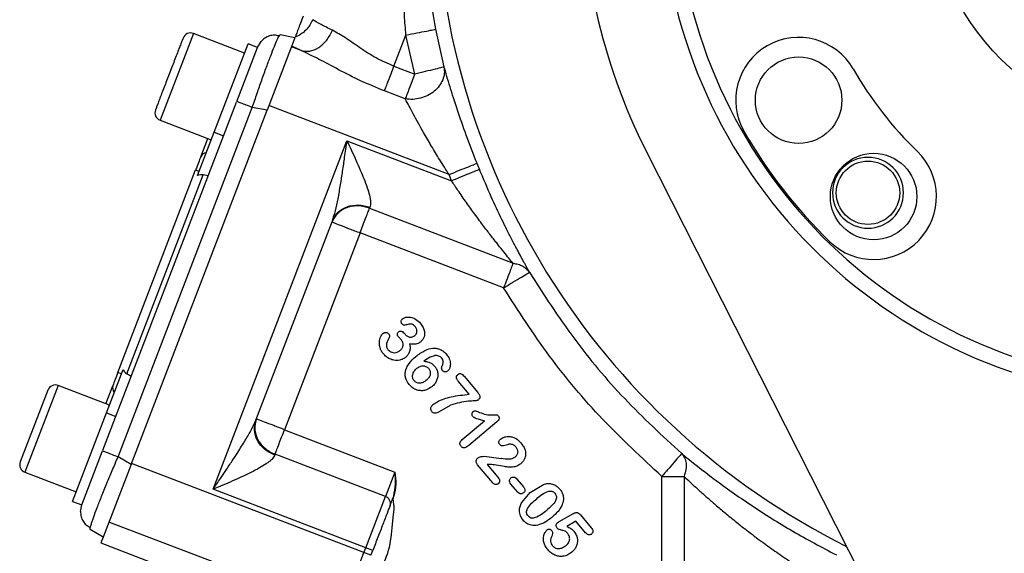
# Model space of a CAD drawing. Header units: inches. Extents: x 0.6 to 16.3, y 0.2 to 11.5.
# Tile 12 of 15: x 9.4 to 12, y 5.7 to 7.2. Entities that reach past the tile are written whole.
import ezdxf

# ---------------------------------------------------------------- set-up
doc = ezdxf.new("R2010")
doc.units = ezdxf.units.IN
doc.header["$MEASUREMENT"] = 0
doc.styles.add('SLDTEXTSTYLE0', font='TXT', dxfattribs={"width": 0.75})
doc.dimstyles.new('SLDDIMSTYLE1', dxfattribs={"dimtxt": 0.137795, "dimasz": 0.14, "dimexe": 0, "dimexo": 0.0625, "dimgap": 0.034449, "dimtad": 0, "dimdec": 1, "dimlfac": 1.5, "dimrnd": 1e-09, "dimzin": 12, "dimdsep": 46, "dimtxsty": 'SLDTEXTSTYLE0', "dimblk1": 'CLOSED', "dimblk2": 'CLOSED', "dimsah": 1, "dimcen": 0.09, "dimadec": 0, "dimazin": 3, "dimtfac": 1, "dimtofl": 0, "dimtmove": 0, "dimatfit": 3, "dimldrblk": 'CLOSED', "dimfxl": 0, "dimfrac": 2, "dimtolj": 1, "dimtzin": 12, "dimarcsym": 0})
doc.dimstyles.new('SLDDIMSTYLE2', dxfattribs={"dimtxt": 0.137795, "dimasz": 0.14, "dimexe": 0, "dimexo": 0.0625, "dimgap": 0.034449, "dimtad": 0, "dimdec": 1, "dimlfac": 1.5, "dimrnd": 1e-09, "dimzin": 12, "dimdsep": 46, "dimtxsty": 'SLDTEXTSTYLE0', "dimblk1": 'CLOSED', "dimblk2": 'CLOSED', "dimsah": 1, "dimcen": 0.09, "dimadec": 0, "dimazin": 3, "dimtfac": 1, "dimtmove": 0, "dimatfit": 0, "dimldrblk": 'CLOSED', "dimfxl": 0, "dimfrac": 2, "dimtolj": 1, "dimtzin": 12, "dimarcsym": 0})

# ---------------------------------------------------------------- blocks, each defined once
blk = doc.blocks.new('_Closed')
at = {"color": 0, "linetype": 'ByBlock', "lineweight": -2}
for p, q in [((-1, 0.166667), (0, 0)), ((-1, 0.166667), (-1, -0.166667)), ((0, 0), (-1, -0.166667)), ((0, 0), (-1, 0))]:
    blk.add_line(p, q, dxfattribs=at)
blk = doc.blocks.new('_D_1')
at = {"color": 7, "linetype": 'Continuous', "lineweight": 0}
for p, q in [((14.5321, 6.8886), (14.5321, 3.2069)), ((11.6454, 4.9706), (11.6454, 3.2069)), ((13.3748, 3.4447), (13.3328, 3.4447)), ((13.3328, 3.4447), (13.3328, 3.2259)), ((13.6802, 3.4447), (13.7222, 3.4447)), ((13.7222, 3.4447), (13.7222, 3.2259)), ((11.6454, 3.2462), (13.212, 3.2462)), ((14.5321, 3.2462), (13.843, 3.2462)), ((13.3328, 3.2259), (13.3748, 3.2259)), ((13.7222, 3.2259), (13.6802, 3.2259))]:
    blk.add_line(p, q, dxfattribs=at)
at = {"color": 7, "linetype": 'Continuous', "lineweight": 18, "xscale": 0.14, "yscale": 0.14, "rotation": 180.0000000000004}
blk.add_blockref('_Closed', (11.6454, 3.2462), dxfattribs=at)
at = {"color": 7, "linetype": 'Continuous', "lineweight": 18, "xscale": 0.14, "yscale": 0.14}
blk.add_blockref('_Closed', (14.5321, 3.2462), dxfattribs=at)
at = {"color": 7, "linetype": 'Continuous', "lineweight": 18, "char_height": 0.1378, "attachment_point": 1, "style": 'SLDTEXTSTYLE0'}
for s, insert in [('110', (13.3748, 3.4036)), ('4.3', (13.4002, 3.1974))]:
    blk.add_mtext(s, dxfattribs=dict(at, insert=insert))
blk = doc.blocks.new('_D_2')
at = {"color": 7, "linetype": 'Continuous', "lineweight": 0}
for p, q in [((12.4787, 6.95), (12.4787, 4.2813)), ((11.6454, 4.9706), (11.6454, 4.2813)), ((11.9321, 4.5191), (11.8901, 4.5191)), ((11.8901, 4.5191), (11.8901, 4.3004)), ((12.1358, 4.5191), (12.1777, 4.5191)), ((12.1777, 4.5191), (12.1777, 4.3004)), ((11.6454, 4.3207), (11.3954, 4.3207)), ((12.4787, 4.3207), (12.7287, 4.3207)), ((11.8901, 4.3004), (11.9321, 4.3004)), ((12.1777, 4.3004), (12.1358, 4.3004))]:
    blk.add_line(p, q, dxfattribs=at)
at = {"color": 7, "linetype": 'Continuous', "lineweight": 18, "xscale": 0.14, "yscale": 0.14}
blk.add_blockref('_Closed', (11.6454, 4.3207, 0.1858), dxfattribs=at)
at = {"color": 7, "linetype": 'Continuous', "lineweight": 18, "xscale": 0.14, "yscale": 0.14, "rotation": 180.0000000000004}
blk.add_blockref('_Closed', (12.4787, 4.3207, 0.1858), dxfattribs=at)
at = {"color": 7, "linetype": 'Continuous', "lineweight": 18, "char_height": 0.1378, "attachment_point": 1, "style": 'SLDTEXTSTYLE0'}
for s, insert in [('32', (11.9321, 4.478)), ('1.3', (11.9067, 4.2718))]:
    blk.add_mtext(s, dxfattribs=dict(at, insert=insert))
blk = doc.blocks.new('SW_CENTERMARKSYMBOL_1')
at = {"color": 0, "linetype": 'Continuous', "lineweight": 18}
for p, q in [((0, 0.1312), (0, 0.5415)), ((0, 0), (0, 0.0656)), ((-0.1312, 0), (-0.5415, 0)), ((0, 0), (-0.0656, 0)), ((0, 0), (0, -0.0656)), ((0, 0), (0.0656, 0)), ((0.1312, 0), (0.5415, 0)), ((0, -0.1312), (0, -0.5415))]:
    blk.add_line(p, q, dxfattribs=at)

msp = doc.modelspace()

# ---------------------------------------------------------------- linework, layer by layer
at = {"color": 8, "linetype": 'Continuous', "lineweight": 25}
for p, q in [((9.8656, 7.1284), (9.7772, 6.8982)), ((9.5073, 6.1949), (9.4189, 5.9646))]:
    msp.add_line(p, q, dxfattribs=at)
at = {"color": 7, "linetype": 'Continuous', "lineweight": 25}
for p, q in [((10.0013, 7.0764), (9.8656, 7.1284)), ((10.5073, 7.1396), (10.5298, 7.0398)), ((9.9208, 6.8666), (10.0109, 7.1013)), ((10.0358, 7.0917), (10.0109, 7.1013)), ((10.0357, 7.0916), (10.0451, 7.1072)), ((10.1348, 7.1172), (10.0609, 6.9248)), ((10.0929, 7.1217), (10.0957, 7.1248)), ((10.1348, 7.1172), (10.0957, 7.1248)), ((10.3971, 7.0414), (10.4289, 7.1241)), ((10.4522, 7.0202), (10.4289, 7.1241)), ((9.9807, 6.9482), (10.0358, 7.0917)), ((10.151, 7.0833), (10.1255, 7.0931)), ((10.151, 7.0833), (10.1262, 7.0947)), ((10.3971, 7.0414), (10.4522, 7.0202)), ((10.4272, 6.955), (10.3721, 6.9761)), ((9.6258, 6.0236), (9.9799, 6.9461)), ((9.6661, 6.0058), (10.0218, 6.9324)), ((9.7003, 5.9852), (10.0609, 6.9248)), ((10.0609, 6.9248), (10.0218, 6.9324)), ((10.5432, 6.7544), (10.0659, 6.9377)), ((9.7772, 6.8982), (9.9129, 6.8461)), ((9.8767, 6.7517), (9.9208, 6.8666)), ((9.9208, 6.8666), (9.9457, 6.857)), ((9.8851, 6.8016), (9.9036, 6.8497)), ((9.9178, 5.9195), (10.2727, 6.844)), ((10.2727, 6.844), (10.5501, 6.7375)), ((11.7424, 5.4809), (11.0664, 6.8152)), ((9.6656, 6.2296), (9.8716, 6.7664)), ((9.8716, 6.7664), (9.8809, 6.7628)), ((9.689, 6.2262), (9.8914, 6.7532)), ((9.9049, 6.7508), (9.8914, 6.7532)), ((10.5501, 6.7375), (10.5432, 6.7544)), ((10.3335, 6.6674), (10.3326, 6.665)), ((10.3326, 6.665), (10.7129, 6.519)), ((10.031, 6.1027), (10.2342, 6.632)), ((10.3075, 6.5998), (10.1071, 6.0777)), ((10.6878, 6.4538), (10.3075, 6.5998)), ((10.4244, 6.3335), (10.4266, 6.3308)), ((9.6351, 6.1222), (9.6792, 6.2371)), ((9.6749, 6.226), (9.6656, 6.2296)), ((9.7007, 6.2189), (9.689, 6.2262)), ((10.5831, 6.2192), (10.6195, 6.1759)), ((9.6429, 6.1428), (9.5073, 6.1949)), ((9.6336, 6.1464), (9.652, 6.1944)), ((10.597, 6.1715), (10.5678, 6.2064)), ((9.4797, 6.1826), (9.4066, 5.9921)), ((10.5176, 6.1258), (10.5475, 6.1423)), ((9.545, 5.8876), (9.6351, 6.1222)), ((9.6351, 6.1222), (9.66, 6.1127)), ((10.5782, 6.0513), (10.6374, 6.101)), ((10.6701, 6.0983), (10.5956, 6.0357)), ((10.1071, 6.0777), (10.3996, 5.9654)), ((9.5699, 5.878), (9.625, 6.0216)), ((9.7003, 5.9852), (9.6661, 6.0058)), ((10.0821, 6.0124), (10.0811, 6.01)), ((10.3746, 5.9001), (10.0821, 6.0124)), ((10.6364, 6.0072), (10.6816, 6.0016)), ((9.7003, 5.9852), (9.6264, 5.7928)), ((10.3176, 5.7517), (9.7014, 5.9882)), ((10.6592, 5.9367), (10.619, 5.9846)), ((10.6514, 5.9857), (10.6444, 5.9854)), ((10.6444, 5.9854), (10.6729, 5.9515)), ((9.4189, 5.9646), (9.5545, 5.9125)), ((10.3996, 5.9654), (10.3746, 5.9001)), ((11.1074, 5.5492), (11.1074, 5.9539)), ((11.1662, 5.9539), (11.1662, 5.5492)), ((10.7247, 5.913), (10.7074, 5.9336)), ((10.7231, 5.9467), (10.7403, 5.9262)), ((10.7587, 5.9108), (10.7936, 5.9327)), ((10.3224, 5.7642), (9.9178, 5.9195)), ((10.3224, 5.7642), (10.3746, 5.9001)), ((10.7359, 5.885), (10.7587, 5.9108)), ((9.545, 5.8876), (9.5699, 5.878)), ((9.5665, 5.8603), (9.5699, 5.8781)), ((10.3978, 5.8672), (10.398, 5.8729)), ((10.3953, 5.8449), (10.3978, 5.8672)), ((10.8354, 5.8338), (10.8712, 5.8545)), ((10.8915, 5.852), (10.9203, 5.8177)), ((9.9222, 5.7252), (9.6418, 5.8328)), ((10.3927, 5.8171), (10.3953, 5.8449)), ((10.8794, 5.8353), (10.8552, 5.8213)), ((10.9053, 5.8045), (10.8794, 5.8353)), ((9.6264, 5.7928), (9.5922, 5.8133)), ((9.6264, 5.7928), (9.6205, 5.7773)), ((9.6205, 5.7773), (9.8625, 5.6844)), ((10.2654, 5.6157), (10.3176, 5.7517)), ((10.3176, 5.7517), (10.3224, 5.7642)), ((10.3363, 5.7445), (10.3176, 5.7517)), ((10.3411, 5.757), (10.3224, 5.7642)), ((10.3363, 5.7445), (10.3411, 5.757))]:
    msp.add_line(p, q, dxfattribs=at)
for centre, radius in [((12.4787, 7.5308), 0.667), ((12.4787, 7.5308), 0.4758), ((11.4699, 6.9515), 0.1147), ((11.6687, 6.6959), 0.1147), ((11.6538, 6.7059), 0.084)]:
    msp.add_circle(centre, radius, dxfattribs=at)
for centre, radius, start, end in [((12.4787, 7.5308), 1.5833, 178.219, 206.8716), ((12.4787, 7.5308), 1.374, 179.0369, 346.7032), ((12.4787, 7.5308), 1.334, 179.0713, 346.6687), ((9.858, 7.1085), 0.0213, 69, 159), ((11.4699, 6.9515), 0.1667, 29.87, 209.87), ((12.4787, 7.5308), 0.9967, 209.87, 225.87), ((9.7849, 6.9181), 0.0213, 159, 249), ((12.4787, 7.5308), 1.33, 209.87, 225.87), ((9.9018, 6.794), 0.0183, 95.7916, 155.4083), ((11.6687, 6.6959), 0.1667, 225.87, 45.87), ((11.6538, 6.7059), 0.094, 90, 270), ((11.6538, 6.7059), 0.094, 270, 90), ((12.4787, 7.5308), 2.0055, 201.8575, 202.3609), ((9.4996, 6.1749), 0.0213, 69, 159), ((9.6695, 6.1889), 0.0183, 162.5917, 222.2084), ((9.4265, 5.9845), 0.0213, 159, 249), ((10.3689, 5.8821), 0.0189, 343.1171, 72.5963)]:
    msp.add_arc(centre, radius, start, end, dxfattribs=at)
at = {"color": 8, "linetype": 'Continuous', "lineweight": 25}
msp.add_arc((12.4787, 7.5308), 1.9709, 180, 243.4191, dxfattribs=at)
at = {"color": 7, "linetype": 'Continuous', "lineweight": 25}
for centre, start_param, end_param in [((9.8851, 6.7234), 0.174533, 0.698222), ((9.7044, 6.2525), 2.44337, 2.96706)]:
    msp.add_ellipse(centre, major_axis=(0.011, 0.0285), ratio=0.916331, start_param=start_param, end_param=end_param, dxfattribs=at)
for points, knots in [([(10.4289, 7.1241), (10.4276, 7.1415), (10.4249, 7.1773), (10.4224, 7.2324), (10.421, 7.2896), (10.4209, 7.3479), (10.4222, 7.4076), (10.425, 7.4693), (10.4291, 7.5268), (10.4339, 7.5795), (10.4398, 7.6331), (10.4481, 7.6955), (10.4583, 7.76), (10.4695, 7.8206), (10.4808, 7.8764), (10.4896, 7.9141), (10.494, 7.9334)], [0, 0, 0, 0, 0.063078, 0.129607, 0.19961, 0.270265, 0.341801, 0.417142, 0.496299, 0.553761, 0.611985, 0.695612, 0.787208, 0.854724, 0.925655, 1, 1, 1, 1]), ([(10.4669, 7.5309), (10.4682, 7.4853), (10.4707, 7.3968), (10.4846, 7.2657), (10.4999, 7.1809), (10.5073, 7.1396)], [0, 0, 0, 0, 0.3518933, 0.6847445, 1, 1, 1, 1]), ([(10.1569, 7.1746), (10.1544, 7.1683), (10.1496, 7.1557), (10.1432, 7.139), (10.138, 7.1256), (10.1363, 7.1211), (10.1355, 7.1189)], [0, 0, 0, 0, 0.251507, 0.499291, 0.747608, 1, 1, 1, 1]), ([(10.1818, 7.165), (10.1794, 7.1599), (10.1746, 7.1497), (10.1636, 7.1368), (10.1507, 7.1259), (10.1405, 7.1212), (10.1355, 7.1189)], [0, 0, 0, 0, 0.250132, 0.500458, 0.750508, 1, 1, 1, 1]), ([(10.2345, 7.1368), (10.2234, 7.1422), (10.1993, 7.1538), (10.188, 7.1611), (10.1818, 7.165)], [0, 0, 0, 0, 0.461896, 1, 1, 1, 1]), ([(10.151, 7.0833), (10.1586, 7.082), (10.1737, 7.0796), (10.1983, 7.0899), (10.2203, 7.1094), (10.2297, 7.1277), (10.2345, 7.1368)], [0, 0, 0, 0, 0.250161, 0.5, 0.749839, 1, 1, 1, 1]), ([(10.3971, 7.0414), (10.381, 7.0484), (10.3488, 7.0626), (10.3063, 7.0903), (10.268, 7.1179), (10.2456, 7.1305), (10.2345, 7.1368)], [0, 0, 0, 0, 0.248618, 0.498962, 0.750126, 1, 1, 1, 1]), ([(10.4289, 7.1241), (10.4389, 7.1261), (10.459, 7.1301), (10.4846, 7.1351), (10.5027, 7.1387), (10.5058, 7.1393), (10.5073, 7.1396)], [0, 0, 0, 0, 0.250161, 0.5, 0.749839, 1, 1, 1, 1]), ([(9.8381, 7.1162), (9.8376, 7.1149), (9.8368, 7.1129), (9.8323, 7.1011), (9.8276, 7.0888), (9.8217, 7.0735), (9.8132, 7.0513), (9.8015, 7.0209), (9.7898, 6.9905), (9.7813, 6.9684), (9.7755, 6.9531), (9.7708, 6.9408), (9.7662, 6.9289), (9.7654, 6.927), (9.765, 6.9257)], [0, 0, 0, 0, 0.119728, 0.18418, 0.25, 0.31582, 0.380272, 0.5, 0.619728, 0.68418, 0.75, 0.81582, 0.880272, 1, 1, 1, 1]), ([(10.093, 7.1218), (10.0887, 7.1227), (10.0801, 7.1246), (10.0671, 7.1225), (10.0549, 7.117), (10.0483, 7.1105), (10.045, 7.1072)], [0, 0, 0, 0, 0.252652, 0.503903, 0.753133, 1, 1, 1, 1]), ([(10.3721, 6.9761), (10.3508, 6.9849), (10.3089, 7.0021), (10.2509, 7.0319), (10.1979, 7.061), (10.1663, 7.076), (10.151, 7.0833)], [0, 0, 0, 0, 0.2642629, 0.5217633, 0.7680812, 1, 1, 1, 1]), ([(10.5298, 7.0398), (10.5305, 7.0341), (10.5318, 7.0228), (10.5271, 7.0053), (10.5181, 6.989), (10.5046, 6.9746), (10.4873, 6.9635), (10.4678, 6.9563), (10.4471, 6.9528), (10.4338, 6.9542), (10.4272, 6.955)], [0, 0, 0, 0, 0.125101, 0.250501, 0.375678, 0.5, 0.624322, 0.749499, 0.874899, 1, 1, 1, 1]), ([(10.5298, 7.0398), (10.5284, 7.0394), (10.5256, 7.0387), (10.5074, 7.0341), (10.4817, 7.0276), (10.4618, 7.0226), (10.4522, 7.0202)], [0, 0, 0, 0, 0.240555, 0.500001, 0.759447, 1, 1, 1, 1]), ([(10.6174, 6.7842), (10.6076, 6.8093), (10.5889, 6.8573), (10.565, 6.9267), (10.5445, 6.9913), (10.5348, 7.0232), (10.5298, 7.0398)], [0, 0, 0, 0, 0.260223, 0.497693, 0.740745, 1, 1, 1, 1]), ([(10.5432, 6.7544), (10.5349, 6.7674), (10.5188, 6.7927), (10.4963, 6.8301), (10.4723, 6.8714), (10.4478, 6.9162), (10.4339, 6.9423), (10.4272, 6.955)], [0, 0, 0, 0, 0.181928, 0.353578, 0.519898, 0.767232, 1, 1, 1, 1]), ([(10.2342, 6.632), (10.237, 6.6405), (10.2429, 6.6588), (10.2495, 6.6913), (10.2557, 6.7267), (10.2613, 6.7635), (10.267, 6.8024), (10.2707, 6.8293), (10.2727, 6.844)], [0, 0, 0, 0, 0.134055, 0.29019, 0.465131, 0.632249, 0.799034, 1, 1, 1, 1]), ([(10.2727, 6.844), (10.2767, 6.8354), (10.2846, 6.8183), (10.2966, 6.7923), (10.3076, 6.7673), (10.3178, 6.7427), (10.3262, 6.7203), (10.3326, 6.699), (10.3362, 6.6806), (10.3343, 6.6716), (10.3335, 6.6674)], [0, 0, 0, 0, 0.132326, 0.264047, 0.403445, 0.522854, 0.655489, 0.769956, 0.892806, 1, 1, 1, 1]), ([(10.5432, 6.7544), (10.5527, 6.7583), (10.5717, 6.7659), (10.596, 6.7756), (10.6131, 6.7825), (10.616, 6.7836), (10.6174, 6.7842)], [0, 0, 0, 0, 0.250161, 0.5, 0.749839, 1, 1, 1, 1]), ([(10.6241, 6.7679), (10.6226, 6.7673), (10.6198, 6.7661), (10.6027, 6.7591), (10.5785, 6.7492), (10.5596, 6.7414), (10.5501, 6.7375)], [0, 0, 0, 0, 0.250161, 0.5, 0.749839, 1, 1, 1, 1]), ([(10.7563, 6.495), (10.7517, 6.5035), (10.7418, 6.5217), (10.7257, 6.5517), (10.7101, 6.5817), (10.6965, 6.6084), (10.6782, 6.6457), (10.6536, 6.698), (10.6344, 6.7435), (10.6241, 6.7679)], [0, 0, 0, 0, 0.127338, 0.269545, 0.372079, 0.472995, 0.562711, 0.765893, 1, 1, 1, 1]), ([(10.7129, 6.519), (10.7093, 6.5235), (10.7015, 6.5329), (10.6883, 6.5493), (10.676, 6.5647), (10.6652, 6.5783), (10.6562, 6.5899), (10.6463, 6.6026), (10.6356, 6.6167), (10.6237, 6.6326), (10.6081, 6.6536), (10.5889, 6.6805), (10.5686, 6.7097), (10.5557, 6.7291), (10.5501, 6.7375)], [0, 0, 0, 0, 0.076601, 0.163153, 0.256562, 0.306095, 0.360343, 0.419319, 0.483034, 0.551494, 0.632013, 0.759808, 0.896197, 1, 1, 1, 1]), ([(10.3326, 6.665), (10.3228, 6.6677), (10.3079, 6.672), (10.2874, 6.6705), (10.2722, 6.6667), (10.2585, 6.6599), (10.2434, 6.6483), (10.237, 6.6363), (10.2328, 6.6284)], [0, 0, 0, 0, 0.239457, 0.368361, 0.5, 0.63164, 0.760543, 1, 1, 1, 1]), ([(10.2342, 6.632), (10.2386, 6.64), (10.2474, 6.6558), (10.2726, 6.6705), (10.303, 6.6757), (10.3233, 6.6702), (10.3335, 6.6674)], [0, 0, 0, 0, 0.250176, 0.5, 0.749824, 1, 1, 1, 1]), ([(10.7129, 6.519), (10.7175, 6.5183), (10.7267, 6.517), (10.7388, 6.5117), (10.7491, 6.5046), (10.7539, 6.4982), (10.7563, 6.495)], [0, 0, 0, 0, 0.250012, 0.5, 0.749988, 1, 1, 1, 1]), ([(10.6878, 6.4538), (10.6963, 6.4588), (10.7138, 6.4694), (10.7366, 6.4831), (10.7526, 6.4927), (10.7551, 6.4943), (10.7563, 6.495)], [0, 0, 0, 0, 0.240554, 0.500001, 0.759447, 1, 1, 1, 1]), ([(10.7563, 6.495), (10.7943, 6.4361), (10.8702, 6.3184), (11.0057, 6.157), (11.1085, 6.0618), (11.1599, 6.0142)], [0, 0, 0, 0, 0.333333, 0.666667, 1, 1, 1, 1]), ([(11.1074, 5.9539), (11.054, 6.0033), (10.9471, 6.1023), (10.8062, 6.2702), (10.7273, 6.3926), (10.6878, 6.4538)], [0, 0, 0, 0, 0.333257, 0.666733, 1, 1, 1, 1]), ([(10.4184, 6.3585), (10.4178, 6.3593), (10.4167, 6.361), (10.4163, 6.3643), (10.4168, 6.3674), (10.4184, 6.37), (10.4196, 6.3712), (10.4202, 6.3718)], [0, 0, 0, 0, 0.196661, 0.399876, 0.654171, 0.818524, 1, 1, 1, 1]), ([(10.4202, 6.3718), (10.4218, 6.3729), (10.4253, 6.3752), (10.4337, 6.3768), (10.444, 6.3759), (10.4569, 6.3704), (10.4637, 6.3635), (10.4679, 6.3592)], [0, 0, 0, 0, 0.10142, 0.232787, 0.465497, 0.668795, 1, 1, 1, 1]), ([(10.4265, 6.3546), (10.4259, 6.3545), (10.4247, 6.3543), (10.4226, 6.355), (10.4204, 6.3563), (10.4191, 6.3577), (10.4184, 6.3585)], [0, 0, 0, 0, 0.187232, 0.386665, 0.673397, 1, 1, 1, 1]), ([(10.454, 6.3506), (10.4524, 6.3523), (10.4498, 6.3551), (10.4453, 6.3573), (10.4393, 6.3583), (10.433, 6.3565), (10.4281, 6.3551), (10.4265, 6.3546)], [0, 0, 0, 0, 0.231764, 0.36707, 0.49623, 0.828307, 1, 1, 1, 1]), ([(10.4525, 6.3276), (10.4537, 6.3287), (10.4559, 6.3309), (10.4577, 6.3351), (10.4584, 6.3392), (10.458, 6.3433), (10.4565, 6.3472), (10.4549, 6.3494), (10.454, 6.3506)], [0, 0, 0, 0, 0.184443, 0.362675, 0.520603, 0.672461, 0.828975, 1, 1, 1, 1]), ([(10.4679, 6.3592), (10.4704, 6.3559), (10.4752, 6.3494), (10.4783, 6.3394), (10.4787, 6.331), (10.4774, 6.3238), (10.4741, 6.3168), (10.4702, 6.3131), (10.4682, 6.3111)], [0, 0, 0, 0, 0.233096, 0.445079, 0.575743, 0.70054, 0.847781, 1, 1, 1, 1]), ([(10.3692, 6.2789), (10.3673, 6.2813), (10.3637, 6.2862), (10.3596, 6.296), (10.3578, 6.3079), (10.36, 6.3196), (10.3638, 6.3281), (10.367, 6.3316), (10.3682, 6.3329)], [0, 0, 0, 0, 0.158393, 0.306816, 0.53612, 0.760736, 0.91063, 1, 1, 1, 1]), ([(10.3682, 6.3329), (10.3694, 6.3338), (10.3713, 6.335), (10.3742, 6.3356), (10.377, 6.3356), (10.3805, 6.3345), (10.3826, 6.3324), (10.3836, 6.3314)], [0, 0, 0, 0, 0.261301, 0.382226, 0.503834, 0.74619, 1, 1, 1, 1]), ([(10.3848, 6.3226), (10.3819, 6.3172), (10.3784, 6.3105), (10.377, 6.3016), (10.3776, 6.2972), (10.3794, 6.2931), (10.3812, 6.2907), (10.3821, 6.2895)], [0, 0, 0, 0, 0.5025386, 0.6268341, 0.7501619, 0.8690377, 1, 1, 1, 1]), ([(10.3836, 6.3314), (10.3841, 6.3308), (10.3849, 6.3296), (10.3856, 6.3274), (10.3858, 6.3249), (10.3851, 6.3233), (10.3848, 6.3226)], [0, 0, 0, 0, 0.2259, 0.453284, 0.740433, 1, 1, 1, 1]), ([(10.4091, 6.3238), (10.4082, 6.3251), (10.4068, 6.3271), (10.4062, 6.3301), (10.4064, 6.3324), (10.4074, 6.3349), (10.4088, 6.3363), (10.4096, 6.337)], [0, 0, 0, 0, 0.32946, 0.46901, 0.60255, 0.790209, 1, 1, 1, 1]), ([(10.416, 6.3167), (10.4151, 6.3177), (10.4138, 6.3191), (10.4122, 6.3207), (10.4108, 6.322), (10.4099, 6.323), (10.4091, 6.3238)], [0, 0, 0, 0, 0.405784, 0.593965, 0.675642, 1, 1, 1, 1]), ([(10.4096, 6.337), (10.4105, 6.3376), (10.4121, 6.3388), (10.415, 6.3391), (10.4174, 6.3387), (10.4208, 6.3373), (10.4229, 6.3351), (10.4244, 6.3335)], [0, 0, 0, 0, 0.184168, 0.354413, 0.486264, 0.619677, 1, 1, 1, 1]), ([(10.4128, 6.2873), (10.415, 6.2893), (10.4182, 6.2924), (10.4206, 6.2975), (10.4215, 6.3013), (10.4215, 6.3052), (10.4202, 6.3108), (10.4177, 6.3143), (10.416, 6.3167)], [0, 0, 0, 0, 0.26683, 0.385367, 0.500114, 0.617627, 0.736539, 1, 1, 1, 1]), ([(10.4266, 6.3308), (10.4286, 6.3288), (10.4316, 6.3258), (10.4367, 6.3238), (10.4403, 6.3231), (10.4436, 6.3232), (10.4479, 6.3243), (10.4506, 6.3262), (10.4525, 6.3276)], [0, 0, 0, 0, 0.290232, 0.4261, 0.554329, 0.65903, 0.765376, 1, 1, 1, 1]), ([(10.4388, 6.3052), (10.4394, 6.3016), (10.4404, 6.2949), (10.439, 6.2852), (10.4352, 6.2765), (10.4309, 6.2723), (10.4286, 6.2701)], [0, 0, 0, 0, 0.279717, 0.527123, 0.760156, 1, 1, 1, 1]), ([(10.4682, 6.3111), (10.4659, 6.3094), (10.462, 6.3065), (10.4519, 6.3035), (10.4443, 6.3045), (10.4388, 6.3052)], [0, 0, 0, 0, 0.273698, 0.472532, 1, 1, 1, 1]), ([(10.4549, 6.2715), (10.463, 6.2776), (10.4766, 6.2879), (10.4967, 6.2941), (10.5106, 6.2937), (10.5204, 6.2908), (10.5294, 6.2854), (10.5342, 6.2802), (10.5367, 6.2775)], [0, 0, 0, 0, 0.326079, 0.552792, 0.664563, 0.771739, 0.881352, 1, 1, 1, 1]), ([(10.4286, 6.2701), (10.4262, 6.2683), (10.4213, 6.2648), (10.4106, 6.2611), (10.3982, 6.2609), (10.3862, 6.265), (10.3766, 6.2709), (10.3717, 6.2762), (10.3692, 6.2789)], [0, 0, 0, 0, 0.135555, 0.27064, 0.499549, 0.677858, 0.834867, 1, 1, 1, 1]), ([(10.3821, 6.2895), (10.3835, 6.2881), (10.3862, 6.2853), (10.3918, 6.2826), (10.3986, 6.2815), (10.4063, 6.2827), (10.4106, 6.2857), (10.4128, 6.2873)], [0, 0, 0, 0, 0.169675, 0.339706, 0.53644, 0.76505, 1, 1, 1, 1]), ([(10.4378, 6.1971), (10.4347, 6.2015), (10.4296, 6.2087), (10.4268, 6.2207), (10.4272, 6.2314), (10.4307, 6.2425), (10.4392, 6.257), (10.4486, 6.2657), (10.4549, 6.2715)], [0, 0, 0, 0, 0.184884, 0.303331, 0.42163, 0.555561, 0.702812, 1, 1, 1, 1]), ([(10.5059, 6.274), (10.5016, 6.2728), (10.4909, 6.2698), (10.4819, 6.2631), (10.4766, 6.2591)], [0, 0, 0, 0, 0.405821, 1, 1, 1, 1]), ([(10.5238, 6.2676), (10.5227, 6.2688), (10.5203, 6.2711), (10.5158, 6.2731), (10.5109, 6.2742), (10.5076, 6.2741), (10.5059, 6.274)], [0, 0, 0, 0, 0.244833, 0.498723, 0.745111, 1, 1, 1, 1]), ([(10.5256, 6.248), (10.5262, 6.2493), (10.5274, 6.2518), (10.5281, 6.2566), (10.5275, 6.2624), (10.5251, 6.2659), (10.5238, 6.2676)], [0, 0, 0, 0, 0.202119, 0.397162, 0.695986, 1, 1, 1, 1]), ([(10.5367, 6.2775), (10.5394, 6.2738), (10.545, 6.266), (10.5473, 6.2543), (10.5464, 6.2453), (10.5446, 6.24), (10.5422, 6.2357), (10.5402, 6.2338), (10.5392, 6.2328)], [0, 0, 0, 0, 0.279723, 0.579072, 0.704912, 0.829715, 0.917959, 1, 1, 1, 1]), ([(10.4509, 6.2075), (10.4501, 6.2086), (10.4484, 6.2109), (10.4469, 6.215), (10.4465, 6.2194), (10.4472, 6.2256), (10.4505, 6.2335), (10.4554, 6.2383), (10.458, 6.2408)], [0, 0, 0, 0, 0.115229, 0.226221, 0.339576, 0.461507, 0.718123, 1, 1, 1, 1]), ([(10.458, 6.2408), (10.4607, 6.2426), (10.4646, 6.2454), (10.4707, 6.2469), (10.4751, 6.2471), (10.4793, 6.2464), (10.4831, 6.2449), (10.4866, 6.2428), (10.4884, 6.2409), (10.4893, 6.2399)], [0, 0, 0, 0, 0.277877, 0.407574, 0.537691, 0.654937, 0.774109, 0.886909, 1, 1, 1, 1]), ([(10.4766, 6.2591), (10.4811, 6.2587), (10.4886, 6.2582), (10.4983, 6.2532), (10.5026, 6.2487), (10.5048, 6.2464)], [0, 0, 0, 0, 0.41652, 0.700314, 1, 1, 1, 1]), ([(10.4893, 6.2399), (10.4901, 6.2388), (10.4917, 6.2367), (10.4931, 6.2329), (10.4938, 6.2289), (10.4934, 6.2232), (10.4904, 6.2156), (10.4856, 6.2111), (10.4831, 6.2087)], [0, 0, 0, 0, 0.113232, 0.223969, 0.338033, 0.452934, 0.707968, 1, 1, 1, 1]), ([(10.5048, 6.2464), (10.5067, 6.2439), (10.5102, 6.2391), (10.5135, 6.2293), (10.5139, 6.2186), (10.5107, 6.2079), (10.5056, 6.1988), (10.5005, 6.1939), (10.4979, 6.1915)], [0, 0, 0, 0, 0.148913, 0.292348, 0.495718, 0.660384, 0.828486, 1, 1, 1, 1]), ([(10.5262, 6.2341), (10.5256, 6.2349), (10.5245, 6.2365), (10.5236, 6.2398), (10.5235, 6.2439), (10.5249, 6.2466), (10.5256, 6.248)], [0, 0, 0, 0, 0.196807, 0.390627, 0.687072, 1, 1, 1, 1]), ([(10.5392, 6.2328), (10.5382, 6.2322), (10.5363, 6.2309), (10.5332, 6.2306), (10.5308, 6.231), (10.5285, 6.2319), (10.5271, 6.2332), (10.5262, 6.2341)], [0, 0, 0, 0, 0.239026, 0.485423, 0.614321, 0.73958, 1, 1, 1, 1]), ([(10.5678, 6.2064), (10.5663, 6.2083), (10.5643, 6.211), (10.563, 6.215), (10.5629, 6.2174), (10.5633, 6.2194), (10.5645, 6.2218), (10.5659, 6.2231), (10.5669, 6.2241)], [0, 0, 0, 0, 0.352915, 0.493011, 0.617493, 0.7052, 0.795831, 1, 1, 1, 1]), ([(10.5669, 6.2241), (10.5678, 6.2248), (10.5693, 6.2259), (10.5717, 6.2267), (10.5735, 6.2266), (10.5759, 6.2259), (10.5793, 6.2234), (10.5817, 6.2207), (10.5831, 6.2192)], [0, 0, 0, 0, 0.163579, 0.296572, 0.369964, 0.442526, 0.682021, 1, 1, 1, 1]), ([(10.4979, 6.1915), (10.4933, 6.1883), (10.4856, 6.183), (10.4727, 6.1806), (10.4607, 6.1816), (10.4481, 6.1866), (10.4413, 6.1936), (10.4378, 6.1971)], [0, 0, 0, 0, 0.247964, 0.411981, 0.572176, 0.780528, 1, 1, 1, 1]), ([(10.4831, 6.2087), (10.4803, 6.2066), (10.475, 6.2027), (10.467, 6.2009), (10.4612, 6.2013), (10.4573, 6.2025), (10.4537, 6.2045), (10.4519, 6.2065), (10.4509, 6.2075)], [0, 0, 0, 0, 0.289765, 0.544394, 0.66356, 0.775158, 0.885214, 1, 1, 1, 1]), ([(10.5007, 6.1444), (10.5045, 6.1469), (10.5192, 6.1565), (10.5519, 6.167), (10.581, 6.1699), (10.597, 6.1715)], [0, 0, 0, 0, 0.135892, 0.520593, 1, 1, 1, 1]), ([(10.6195, 6.1759), (10.6212, 6.1736), (10.6236, 6.1706), (10.6251, 6.1661), (10.6252, 6.1635), (10.6246, 6.1615), (10.6234, 6.1593), (10.622, 6.1579), (10.621, 6.157)], [0, 0, 0, 0, 0.3839737, 0.527999, 0.6501743, 0.7284273, 0.810982, 1, 1, 1, 1]), ([(10.5007, 6.1444), (10.4996, 6.1434), (10.4976, 6.1416), (10.4955, 6.1385), (10.4944, 6.1355), (10.4943, 6.1324), (10.495, 6.1293), (10.4964, 6.1275), (10.4971, 6.1265)], [0, 0, 0, 0, 0.211188, 0.3921389, 0.5354186, 0.6752595, 0.8305601, 1, 1, 1, 1]), ([(10.621, 6.157), (10.6204, 6.1566), (10.619, 6.1557), (10.6157, 6.1547), (10.6075, 6.1537), (10.5838, 6.1538), (10.563, 6.1472), (10.5475, 6.1423)], [0, 0, 0, 0, 0.028829, 0.063712, 0.137774, 0.357617, 1, 1, 1, 1]), ([(10.4971, 6.1265), (10.4977, 6.1258), (10.4991, 6.1244), (10.5015, 6.1229), (10.504, 6.122), (10.5075, 6.1218), (10.5122, 6.1231), (10.5157, 6.1248), (10.5176, 6.1258)], [0, 0, 0, 0, 0.132179, 0.253005, 0.368967, 0.487358, 0.706083, 1, 1, 1, 1]), ([(10.606, 6.1126), (10.6054, 6.1134), (10.6043, 6.1151), (10.604, 6.1178), (10.6042, 6.1203), (10.6048, 6.1223), (10.6059, 6.1241), (10.6069, 6.1251), (10.6074, 6.1256)], [0, 0, 0, 0, 0.206143, 0.412051, 0.56584, 0.71053, 0.852888, 1, 1, 1, 1]), ([(10.6374, 6.101), (10.6303, 6.1027), (10.6209, 6.105), (10.6103, 6.109), (10.6072, 6.1116), (10.606, 6.1126)], [0, 0, 0, 0, 0.648316, 0.858954, 1, 1, 1, 1]), ([(10.6074, 6.1256), (10.608, 6.126), (10.6092, 6.1269), (10.6113, 6.1277), (10.6166, 6.1278), (10.6208, 6.1256), (10.6243, 6.1237)], [0, 0, 0, 0, 0.128453, 0.23993, 0.364515, 1, 1, 1, 1]), ([(10.6243, 6.1237), (10.6299, 6.1214), (10.6409, 6.1169), (10.6563, 6.1164), (10.6656, 6.1176), (10.6702, 6.1174), (10.672, 6.1161), (10.6731, 6.1149), (10.6737, 6.1143)], [0, 0, 0, 0, 0.353065, 0.686184, 0.875718, 0.905939, 0.946341, 1, 1, 1, 1]), ([(10.6737, 6.1143), (10.6742, 6.1137), (10.675, 6.1125), (10.6757, 6.1106), (10.676, 6.1085), (10.6757, 6.1056), (10.6739, 6.1018), (10.6714, 6.0995), (10.6701, 6.0983)], [0, 0, 0, 0, 0.1185294, 0.2292014, 0.3381258, 0.4516949, 0.7017096, 1, 1, 1, 1]), ([(9.9178, 5.9195), (9.9244, 5.9291), (9.9356, 5.9457), (9.9525, 5.9709), (9.9678, 5.9939), (9.9854, 6.0208), (10.0027, 6.0485), (10.0196, 6.077), (10.0274, 6.0946), (10.031, 6.1027)], [0, 0, 0, 0, 0.158499, 0.27037, 0.413011, 0.534888, 0.709891, 0.865974, 1, 1, 1, 1]), ([(10.0811, 6.01), (10.0717, 6.0147), (10.053, 6.0242), (10.0338, 6.0484), (10.0249, 6.0762), (10.029, 6.0939), (10.031, 6.1027)], [0, 0, 0, 0, 0.250176, 0.5, 0.749824, 1, 1, 1, 1]), ([(10.0324, 6.1063), (10.0303, 6.0977), (10.027, 6.0845), (10.0304, 6.0658), (10.0361, 6.0516), (10.0448, 6.0386), (10.0591, 6.0238), (10.073, 6.0169), (10.0821, 6.0124)], [0, 0, 0, 0, 0.239457, 0.36836, 0.5, 0.631639, 0.760543, 1, 1, 1, 1]), ([(10.6795, 6.0525), (10.6812, 6.0537), (10.6847, 6.0563), (10.6927, 6.0593), (10.7023, 6.0604), (10.7126, 6.0583), (10.7236, 6.0533), (10.7298, 6.0468), (10.7339, 6.0426)], [0, 0, 0, 0, 0.101529, 0.210658, 0.4164, 0.563956, 0.719875, 1, 1, 1, 1]), ([(10.575, 6.0336), (10.5741, 6.0349), (10.5728, 6.0367), (10.5722, 6.0396), (10.5722, 6.0419), (10.5727, 6.0444), (10.5745, 6.0478), (10.5767, 6.0499), (10.5782, 6.0513)], [0, 0, 0, 0, 0.226152, 0.330588, 0.435099, 0.564769, 0.698476, 1, 1, 1, 1]), ([(10.5956, 6.0357), (10.5938, 6.0343), (10.5906, 6.0318), (10.5859, 6.0299), (10.5822, 6.0295), (10.5795, 6.0301), (10.577, 6.0315), (10.5757, 6.0329), (10.575, 6.0336)], [0, 0, 0, 0, 0.290497, 0.51578, 0.641785, 0.757054, 0.872258, 1, 1, 1, 1]), ([(10.6777, 6.0382), (10.6771, 6.0391), (10.6759, 6.0407), (10.6753, 6.0436), (10.6754, 6.0462), (10.6761, 6.0485), (10.6775, 6.0507), (10.6788, 6.0519), (10.6795, 6.0525)], [0, 0, 0, 0, 0.195697, 0.375907, 0.527149, 0.672821, 0.82737, 1, 1, 1, 1]), ([(10.7017, 6.0391), (10.6972, 6.0374), (10.6913, 6.0352), (10.6844, 6.0343), (10.6817, 6.0351), (10.6796, 6.0362), (10.6784, 6.0375), (10.6777, 6.0382)], [0, 0, 0, 0, 0.55968, 0.727412, 0.794112, 0.890934, 1, 1, 1, 1]), ([(10.7204, 6.0319), (10.7191, 6.0332), (10.7167, 6.0357), (10.7122, 6.0382), (10.707, 6.0394), (10.7035, 6.0392), (10.7017, 6.0391)], [0, 0, 0, 0, 0.2553673, 0.4931958, 0.7360711, 1, 1, 1, 1]), ([(10.7204, 6.0319), (10.7218, 6.0298), (10.7247, 6.0257), (10.7255, 6.0193), (10.7247, 6.0144), (10.7233, 6.0109), (10.7213, 6.0077), (10.7194, 6.0059), (10.7184, 6.005)], [0, 0, 0, 0, 0.252507, 0.497164, 0.620237, 0.744132, 0.869114, 1, 1, 1, 1]), ([(10.7339, 6.0426), (10.7363, 6.0394), (10.741, 6.0334), (10.7438, 6.0263), (10.745, 6.023)], [0, 0, 0, 0, 0.5313154, 1, 1, 1, 1]), ([(10.0811, 6.01), (10.079, 6.0063), (10.0757, 6.0006), (10.0669, 5.993), (10.0564, 5.9853), (10.0403, 5.9756), (10.0191, 5.9645), (9.995, 5.9531), (9.9702, 5.9419), (9.9439, 5.9306), (9.9265, 5.9232), (9.9178, 5.9195)], [0, 0, 0, 0, 0.107166, 0.166358, 0.230195, 0.34469, 0.477261, 0.596682, 0.735995, 0.867705, 1, 1, 1, 1]), ([(10.6194, 6.0025), (10.6205, 6.0032), (10.6233, 6.0049), (10.6291, 6.0067), (10.6336, 6.007), (10.6364, 6.0072)], [0, 0, 0, 0, 0.232123, 0.538776, 1, 1, 1, 1]), ([(10.7184, 6.005), (10.7162, 6.0036), (10.7116, 6.0005), (10.6988, 5.998), (10.6888, 6.0001), (10.6816, 6.0016)], [0, 0, 0, 0, 0.204512, 0.433516, 1, 1, 1, 1]), ([(10.745, 6.023), (10.7457, 6.0186), (10.7469, 6.0109), (10.7439, 6.0008), (10.7396, 5.9931), (10.7357, 5.9894), (10.7338, 5.9875)], [0, 0, 0, 0, 0.336203, 0.586635, 0.794028, 1, 1, 1, 1]), ([(11.1599, 6.0142), (11.1589, 6.0131), (11.157, 6.0109), (11.1447, 5.9968), (11.1273, 5.9768), (11.1139, 5.9613), (11.1074, 5.9539)], [0, 0, 0, 0, 0.240555, 0.500001, 0.759447, 1, 1, 1, 1]), ([(11.1599, 6.0142), (11.1876, 5.992), (11.243, 5.9477), (11.3434, 5.8769), (11.4523, 5.8079), (11.531, 5.7661), (11.5699, 5.7455)], [0, 0, 0, 0, 0.251703, 0.50211, 0.754105, 1, 1, 1, 1]), ([(11.1599, 6.0142), (11.1628, 6.0107), (11.1685, 6.0038), (11.1722, 5.989), (11.1719, 5.9721), (11.1681, 5.9599), (11.1662, 5.9539)], [0, 0, 0, 0, 0.250036, 0.4999997, 0.7499636, 1, 1, 1, 1]), ([(10.619, 5.9846), (10.6182, 5.9856), (10.6166, 5.9877), (10.6153, 5.9914), (10.6152, 5.9953), (10.6164, 5.9994), (10.6184, 6.0014), (10.6194, 6.0025)], [0, 0, 0, 0, 0.203029, 0.380655, 0.578609, 0.790625, 1, 1, 1, 1]), ([(10.7338, 5.9875), (10.731, 5.9855), (10.7254, 5.9814), (10.716, 5.979), (10.7082, 5.9782), (10.6999, 5.9783), (10.6869, 5.9805), (10.6702, 5.984), (10.6571, 5.9852), (10.6514, 5.9857)], [0, 0, 0, 0, 0.121513, 0.242309, 0.333936, 0.398911, 0.535921, 0.798751, 1, 1, 1, 1]), ([(10.3965, 5.9014), (10.3987, 5.9119), (10.4032, 5.9331), (10.4008, 5.9546), (10.3996, 5.9654)], [0, 0, 0, 0, 0.498101, 1, 1, 1, 1]), ([(10.3996, 5.9654), (10.401, 5.9546), (10.4038, 5.933), (10.3993, 5.9117), (10.3971, 5.9011)], [0, 0, 0, 0, 0.5004594, 1, 1, 1, 1]), ([(10.6729, 5.9515), (10.674, 5.95), (10.676, 5.9475), (10.6774, 5.9436), (10.6775, 5.9406), (10.6769, 5.9383), (10.6757, 5.9362), (10.6746, 5.9351), (10.674, 5.9345)], [0, 0, 0, 0, 0.281621, 0.504248, 0.631239, 0.748684, 0.868717, 1, 1, 1, 1]), ([(10.7072, 5.9497), (10.7083, 5.9504), (10.7103, 5.9519), (10.7136, 5.9523), (10.7163, 5.9519), (10.7197, 5.9504), (10.7216, 5.9483), (10.7231, 5.9467)], [0, 0, 0, 0, 0.207691, 0.400439, 0.52854, 0.657361, 1, 1, 1, 1]), ([(11.1662, 5.9539), (11.1728, 5.9476), (11.1863, 5.9348), (11.2079, 5.9151), (11.23, 5.8954), (11.2534, 5.8751), (11.2796, 5.8529), (11.3062, 5.8313), (11.3378, 5.8065), (11.3717, 5.781), (11.4116, 5.7524), (11.4514, 5.7254), (11.4921, 5.6992), (11.5201, 5.6824), (11.5336, 5.6742)], [0, 0, 0, 0, 0.068875, 0.140681, 0.211146, 0.277215, 0.352453, 0.440802, 0.500774, 0.61073, 0.70758, 0.803774, 0.904773, 1, 1, 1, 1]), ([(10.674, 5.9345), (10.6732, 5.9339), (10.6716, 5.9328), (10.6687, 5.932), (10.6655, 5.9321), (10.662, 5.9337), (10.6601, 5.9356), (10.6592, 5.9367)], [0, 0, 0, 0, 0.173069, 0.337106, 0.528378, 0.743683, 1, 1, 1, 1]), ([(10.7074, 5.9336), (10.7062, 5.9353), (10.7044, 5.9377), (10.7036, 5.9415), (10.7037, 5.9443), (10.7048, 5.9473), (10.7064, 5.9489), (10.7072, 5.9497)], [0, 0, 0, 0, 0.342996, 0.488885, 0.62841, 0.809033, 1, 1, 1, 1]), ([(10.7403, 5.9262), (10.7411, 5.9251), (10.7426, 5.9233), (10.7441, 5.92), (10.7444, 5.9164), (10.7432, 5.9127), (10.7414, 5.911), (10.7405, 5.91)], [0, 0, 0, 0, 0.212435, 0.390613, 0.590171, 0.789289, 1, 1, 1, 1]), ([(10.7936, 5.9327), (10.7976, 5.9338), (10.8054, 5.9357), (10.8174, 5.9342), (10.8283, 5.9291), (10.8339, 5.9233), (10.8368, 5.9202)], [0, 0, 0, 0, 0.259877, 0.499605, 0.740002, 1, 1, 1, 1]), ([(10.387, 5.8766), (10.3876, 5.8783), (10.3888, 5.8813), (10.3903, 5.8852), (10.3926, 5.8914), (10.3946, 5.8965), (10.3965, 5.9014)], [0, 0, 0, 0, 0.2514712, 0.4693562, 0.5003448, 1, 1, 1, 1]), ([(10.398, 5.8729), (10.3974, 5.8767), (10.3964, 5.8833), (10.395, 5.8929), (10.3964, 5.8984), (10.3971, 5.9011)], [0, 0, 0, 0, 0.403378, 0.709293, 1, 1, 1, 1]), ([(10.3965, 5.9014), (10.3965, 5.9014), (10.3965, 5.9013), (10.3966, 5.9013), (10.3967, 5.9013), (10.3968, 5.9012), (10.3969, 5.9012), (10.397, 5.9011), (10.3971, 5.9011)], [0, 0, 0, 0, 0.239449, 0.368355, 0.5, 0.631645, 0.760551, 1, 1, 1, 1]), ([(10.7405, 5.91), (10.7395, 5.9093), (10.7377, 5.908), (10.7345, 5.9074), (10.7319, 5.9077), (10.7284, 5.9091), (10.7263, 5.9114), (10.7247, 5.913)], [0, 0, 0, 0, 0.196705, 0.379687, 0.503886, 0.628281, 1, 1, 1, 1]), ([(10.7756, 5.8946), (10.7848, 5.9023), (10.7954, 5.9113), (10.8103, 5.9151), (10.8155, 5.9147), (10.8202, 5.9127), (10.8226, 5.9102), (10.8238, 5.909)], [0, 0, 0, 0, 0.630843, 0.73107, 0.81983, 0.906212, 1, 1, 1, 1]), ([(10.8238, 5.909), (10.8249, 5.9075), (10.8269, 5.9047), (10.8282, 5.8996), (10.8277, 5.8944), (10.8218, 5.8804), (10.8112, 5.8716), (10.8021, 5.8641)], [0, 0, 0, 0, 0.098445, 0.187369, 0.27561, 0.378891, 1, 1, 1, 1]), ([(10.8368, 5.9202), (10.8388, 5.9176), (10.8427, 5.9124), (10.8462, 5.9028), (10.8474, 5.89), (10.844, 5.8811), (10.8419, 5.8756)], [0, 0, 0, 0, 0.210287, 0.406729, 0.636388, 1, 1, 1, 1]), ([(10.387, 5.8766), (10.3845, 5.8701), (10.3793, 5.8567), (10.368, 5.8271), (10.355, 5.7932), (10.3456, 5.7689), (10.3411, 5.757)], [0, 0, 0, 0, 0.245536, 0.5, 0.754464, 1, 1, 1, 1]), ([(10.7396, 5.8378), (10.7369, 5.8416), (10.7317, 5.8491), (10.7296, 5.8621), (10.731, 5.8744), (10.7342, 5.8814), (10.7359, 5.885)], [0, 0, 0, 0, 0.271725, 0.541058, 0.764572, 1, 1, 1, 1]), ([(10.7526, 5.849), (10.7516, 5.8504), (10.7496, 5.8532), (10.7484, 5.8583), (10.7491, 5.8635), (10.7553, 5.8778), (10.7662, 5.8868), (10.7756, 5.8946)], [0, 0, 0, 0, 0.093625, 0.179925, 0.268077, 0.371434, 1, 1, 1, 1]), ([(10.8419, 5.8756), (10.8389, 5.8705), (10.8318, 5.859), (10.8216, 5.8501), (10.8158, 5.8451)], [0, 0, 0, 0, 0.4356836, 1, 1, 1, 1]), ([(9.5664, 5.8603), (9.5667, 5.8557), (9.5672, 5.8464), (9.5727, 5.8344), (9.5809, 5.8244), (9.5886, 5.8203), (9.5924, 5.8183)], [0, 0, 0, 0, 0.2467404, 0.4963026, 0.7478176, 1, 1, 1, 1]), ([(10.8021, 5.8641), (10.7928, 5.8561), (10.782, 5.8468), (10.7667, 5.843), (10.7613, 5.8431), (10.7563, 5.8451), (10.7539, 5.8477), (10.7526, 5.849)], [0, 0, 0, 0, 0.624418, 0.728639, 0.817022, 0.904308, 1, 1, 1, 1]), ([(10.8712, 5.8545), (10.8728, 5.8553), (10.8756, 5.8569), (10.8798, 5.8581), (10.8835, 5.8579), (10.8876, 5.8561), (10.8899, 5.8537), (10.8915, 5.852)], [0, 0, 0, 0, 0.23494, 0.424999, 0.564402, 0.705534, 1, 1, 1, 1]), ([(10.7783, 5.8241), (10.7727, 5.8237), (10.7627, 5.8229), (10.7489, 5.8284), (10.7427, 5.8347), (10.7396, 5.8378)], [0, 0, 0, 0, 0.3898501, 0.6916453, 1, 1, 1, 1]), ([(10.8158, 5.8451), (10.8101, 5.8404), (10.799, 5.8311), (10.7851, 5.8264), (10.7783, 5.8241)], [0, 0, 0, 0, 0.503045, 1, 1, 1, 1]), ([(10.8297, 5.8163), (10.829, 5.8174), (10.8276, 5.8195), (10.827, 5.8235), (10.8276, 5.8269), (10.829, 5.8293), (10.8299, 5.8303), (10.8304, 5.8308)], [0, 0, 0, 0, 0.2387756, 0.4756544, 0.7473694, 0.8730888, 1, 1, 1, 1]), ([(10.8304, 5.8308), (10.8306, 5.8309), (10.8311, 5.8312), (10.8327, 5.8322), (10.8342, 5.8331), (10.8354, 5.8338)], [0, 0, 0, 0, 0.103139, 0.304135, 1, 1, 1, 1]), ([(10.8552, 5.8213), (10.859, 5.8196), (10.8662, 5.8164), (10.8718, 5.811), (10.8744, 5.8084)], [0, 0, 0, 0, 0.53644, 1, 1, 1, 1]), ([(9.5922, 5.8133), (9.5918, 5.8137), (9.5913, 5.8142), (9.5924, 5.8182), (9.5925, 5.8185)], [0, 0, 0, 0, 0.929336, 1, 1, 1, 1]), ([(10.3505, 5.6882), (10.3621, 5.7083), (10.3851, 5.7483), (10.3902, 5.7942), (10.3927, 5.8171)], [0, 0, 0, 0, 0.502392, 1, 1, 1, 1]), ([(10.8056, 5.7589), (10.803, 5.7622), (10.7981, 5.7685), (10.794, 5.779), (10.7931, 5.7883), (10.7939, 5.7969), (10.7968, 5.8046), (10.8006, 5.809), (10.8024, 5.8111)], [0, 0, 0, 0, 0.220922, 0.410737, 0.57941, 0.70033, 0.85842, 1, 1, 1, 1]), ([(10.8158, 5.8096), (10.8153, 5.8101), (10.8144, 5.8111), (10.8128, 5.8121), (10.811, 5.8128), (10.8085, 5.8132), (10.806, 5.8129), (10.8038, 5.8121), (10.8028, 5.8114), (10.8024, 5.8111)], [0, 0, 0, 0, 0.134413, 0.262636, 0.390265, 0.522974, 0.772168, 0.88663, 1, 1, 1, 1]), ([(10.8182, 5.769), (10.8169, 5.7709), (10.8142, 5.7747), (10.8128, 5.7817), (10.8134, 5.7891), (10.8153, 5.7938), (10.8163, 5.7962)], [0, 0, 0, 0, 0.239212, 0.477504, 0.727958, 1, 1, 1, 1]), ([(10.8163, 5.7962), (10.8169, 5.7975), (10.8179, 5.7998), (10.8184, 5.8034), (10.8178, 5.8069), (10.8165, 5.8087), (10.8158, 5.8096)], [0, 0, 0, 0, 0.28731, 0.534014, 0.760978, 1, 1, 1, 1]), ([(10.858, 5.802), (10.8568, 5.8034), (10.8547, 5.8058), (10.8505, 5.809), (10.8468, 5.8099), (10.8429, 5.8109), (10.8383, 5.812), (10.833, 5.8132), (10.8303, 5.8157), (10.8297, 5.8163)], [0, 0, 0, 0, 0.1722032, 0.2955285, 0.479404, 0.5219824, 0.6601113, 0.9238007, 1, 1, 1, 1]), ([(10.8523, 5.7692), (10.8549, 5.7717), (10.8588, 5.7754), (10.8618, 5.7816), (10.863, 5.786), (10.8631, 5.7904), (10.8621, 5.7961), (10.8596, 5.7996), (10.858, 5.802)], [0, 0, 0, 0, 0.291194, 0.421319, 0.54735, 0.659567, 0.772731, 1, 1, 1, 1]), ([(10.8744, 5.8084), (10.8767, 5.8052), (10.8813, 5.7987), (10.8838, 5.7877), (10.8835, 5.7773), (10.8807, 5.768), (10.8759, 5.7594), (10.8712, 5.7549), (10.8688, 5.7526)], [0, 0, 0, 0, 0.189787, 0.377225, 0.531788, 0.686436, 0.841383, 1, 1, 1, 1]), ([(10.9211, 5.801), (10.9201, 5.8003), (10.9184, 5.7991), (10.9154, 5.7986), (10.9127, 5.799), (10.909, 5.8005), (10.9069, 5.8028), (10.9053, 5.8045)], [0, 0, 0, 0, 0.183737, 0.351276, 0.488081, 0.626443, 1, 1, 1, 1]), ([(10.9203, 5.8177), (10.9214, 5.8162), (10.9233, 5.8137), (10.9248, 5.8099), (10.9248, 5.807), (10.9241, 5.8048), (10.9229, 5.8027), (10.9217, 5.8016), (10.9211, 5.801)], [0, 0, 0, 0, 0.2852193, 0.5052554, 0.6236624, 0.7400015, 0.8629676, 1, 1, 1, 1]), ([(10.8523, 5.7692), (10.8494, 5.7671), (10.844, 5.7632), (10.8357, 5.7613), (10.8296, 5.7619), (10.8253, 5.7633), (10.8214, 5.7656), (10.8193, 5.7678), (10.8182, 5.769)], [0, 0, 0, 0, 0.276946, 0.525451, 0.643808, 0.760151, 0.876975, 1, 1, 1, 1]), ([(10.8688, 5.7526), (10.8653, 5.7501), (10.8581, 5.7449), (10.8459, 5.7414), (10.8339, 5.7416), (10.8233, 5.7447), (10.8134, 5.7504), (10.8082, 5.756), (10.8056, 5.7589)], [0, 0, 0, 0, 0.17924, 0.372951, 0.523816, 0.680757, 0.834948, 1, 1, 1, 1])]:
    msp.add_open_spline(points, degree=3, knots=knots, dxfattribs=at)
at = {"color": 8, "linetype": 'Continuous', "lineweight": 25}
for points, knots in [([(10.0218, 6.9324), (10.0261, 6.9449), (10.0344, 6.9695), (10.0449, 6.9996), (10.0531, 7.0225), (10.0613, 7.0451), (10.0708, 7.0704), (10.0806, 7.0953), (10.0879, 7.112), (10.0919, 7.1206), (10.0929, 7.1217), (10.0929, 7.1217)], [0, 0, 0, 0, 0.139643, 0.273304, 0.347684, 0.421493, 0.567307, 0.713124, 0.861116, 0.99478, 1, 1, 1, 1]), ([(9.5925, 5.8185), (9.5932, 5.8213), (9.5943, 5.8258), (9.5978, 5.8363), (9.6024, 5.8496), (9.6102, 5.8704), (9.622, 5.9006), (9.6357, 5.9342), (9.6506, 5.9697), (9.6609, 5.9936), (9.6661, 6.0058)], [0, 0, 0, 0, 0.125024, 0.200601, 0.275598, 0.423758, 0.571923, 0.722297, 0.858111, 1, 1, 1, 1])]:
    msp.add_open_spline(points, degree=3, knots=knots, dxfattribs=at)
at = {"color": 7, "linetype": 'Continuous', "lineweight": 25}
for points in [[(10.3721, 6.9761), (10.3735, 6.9798), (10.3763, 6.9871), (10.3824, 7.0031), (10.3895, 7.0215), (10.3946, 7.0348), (10.3971, 7.0414)], [(10.4522, 7.0202), (10.4497, 7.0136), (10.4446, 7.0004), (10.4376, 6.982), (10.4314, 6.966), (10.4286, 6.9586), (10.4272, 6.955)], [(10.0218, 6.9324), (10.0162, 6.9345), (10.005, 6.9388), (9.9916, 6.9439), (9.9824, 6.9475), (9.9813, 6.9479), (9.9807, 6.9482)], [(9.8851, 6.8016), (9.8832, 6.7965), (9.8792, 6.7862), (9.8741, 6.773), (9.8716, 6.7664)], [(10.3075, 6.5998), (10.3101, 6.6064), (10.3151, 6.6196), (10.3222, 6.638), (10.3283, 6.654), (10.3312, 6.6613), (10.3326, 6.665)], [(10.2328, 6.6284), (10.234, 6.628), (10.2362, 6.6271), (10.2535, 6.6205), (10.2782, 6.611), (10.2977, 6.6035), (10.3075, 6.5998)], [(10.7129, 6.519), (10.7115, 6.5154), (10.7087, 6.508), (10.7025, 6.492), (10.6954, 6.4736), (10.6904, 6.4604), (10.6878, 6.4538)], [(9.6656, 6.2296), (9.663, 6.223), (9.658, 6.2098), (9.654, 6.1995), (9.652, 6.1944)], [(10.1071, 6.0777), (10.0973, 6.0814), (10.0777, 6.0889), (10.0531, 6.0984), (10.0358, 6.105), (10.0335, 6.1059), (10.0324, 6.1063)], [(10.0821, 6.0124), (10.0835, 6.0161), (10.0863, 6.0234), (10.0924, 6.0394), (10.0995, 6.0578), (10.1046, 6.071), (10.1071, 6.0777)], [(9.625, 6.0216), (9.6256, 6.0213), (9.6268, 6.0209), (9.636, 6.0174), (9.6493, 6.0122), (9.6605, 6.0079), (9.6661, 6.0058)], [(11.1074, 5.9539), (11.1129, 5.9539), (11.1239, 5.9539), (11.1397, 5.9539), (11.1543, 5.9539), (11.1622, 5.9539), (11.1662, 5.9539)]]:
    msp.add_open_spline(points, degree=3, dxfattribs=at)

# ---------------------------------------------------------------- block references
at = {"color": 7, "linetype": 'Continuous', "lineweight": 0}
msp.add_blockref('SW_CENTERMARKSYMBOL_1', (12.4787, 7.5308), dxfattribs=at)

# ---------------------------------------------------------------- dimensions: what is measured, and where the dimension line sits
at = {"color": 7, "linetype": 'Continuous', "lineweight": 18}
for base, p1, p2, dimstyle, picture, middle in [((11.6454015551, 4.3206635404), (12.4787348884, 6.9893975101), (11.6454015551, 5.0100063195), 'SLDDIMSTYLE2', '_D_2', (12.0339439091, 4.3206635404)), ((11.6454, 3.2462), (14.5321, 6.928), (11.6454, 5.01), 'SLDDIMSTYLE1', '_D_1', (13.5275, 3.2462))]:
    dim = msp.add_linear_dim(base=base, p1=p1, p2=p2, dimstyle=dimstyle, dxfattribs=at)
    dim.commit()
    dim.dimension.update_dxf_attribs({"geometry": picture, "text_midpoint": middle, "dimtype": 160})

doc.saveas('drawing.dxf')
